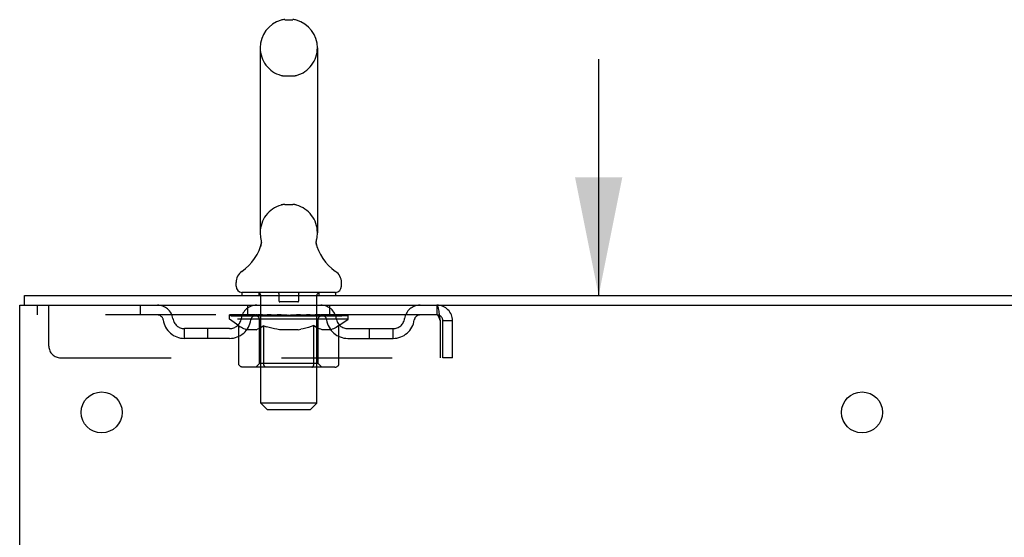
# Model space of a CAD drawing. Header units: inches. Extents: x 0 to 215, y 0 to 139.
# Tile 51 of 118: x 23.24 to 33.76, y 92.42 to 97.95. Entities that reach past the tile are written whole.
import ezdxf

# ---------------------------------------------------------------- set-up
doc = ezdxf.new("R2010")
doc.units = ezdxf.units.IN
doc.header["$LTSCALE"] = 11.804375
doc.header["$MEASUREMENT"] = 0
doc.linetypes.add('HIDDEN', pattern=[0.2, 0.1, -0.1])
doc.layers.get('0').update_dxf_attribs({"linetype": 'CONTINUOUS'})
doc.layers.add('DEFAULT_2', color=8, linetype='HIDDEN')
doc.layers.add('DIMENSIONS', color=7, linetype='CONTINUOUS')
doc.styles.get("Standard").update_dxf_attribs({"font": 'arial.ttf'})
doc.dimstyles.new('DIMSTYLE_1', dxfattribs={"dimtxt": 0.946875, "dimasz": 1.2625, "dimexe": 0.09, "dimexo": 0.07, "dimgap": 0.0375, "dimtad": 0, "dimtih": 1, "dimtoh": 1, "dimzin": 4, "dimdsep": 46, "dimtxsty": 'Standard', "dimblk": '_FILLED', "dimblk1": '_FILLED', "dimblk2": '_FILLED', "dimcen": 0.09, "dimadec": 3, "dimazin": 1, "dimtfac": 1, "dimtdec": 3, "dimtofl": 0, "dimtmove": 0, "dimatfit": 3, "dimldrblk": '_FILLED', "dimfxl": 0, "dimtolj": 1, "dimtzin": 4, "dimarcsym": 0})

# ---------------------------------------------------------------- blocks, each defined once
blk = doc.blocks.new('_FILLED')
at = {"color": 0, "linetype": 'ByBlock'}
blk.add_solid([(0, 0), (-1, 0.2), (-1, -0.2)], dxfattribs=at)
blk = doc.blocks.new('*D18')
at = {"layer": 'DIMENSIONS', "color": 2, "linetype": 'Continuous'}
for p, q in [((29.431, 95.001), (29.431, 97.526)), ((29.431, 91.626), (29.431, 88.679)), ((29.431, 88.679), (30.536, 88.679))]:
    blk.add_line(p, q, dxfattribs=at)
at = {"layer": 'DIMENSIONS', "color": 2, "linetype": 'Continuous', "xscale": 1.2625, "yscale": 1.2625, "zscale": 1.2625}
for p, rotation in [((29.431, 95.001), 270), ((29.431, 91.626), 90)]:
    blk.add_blockref('_FILLED', p, dxfattribs=dict(at, rotation=rotation))
at = {"layer": 'DIMENSIONS', "color": 2, "linetype": 'Continuous', "insert": (31.009, 89.153), "char_height": 0.9469, "width": 2.57311, "attachment_point": 1, "line_spacing_factor": 0.9}
blk.add_mtext('3.38', dxfattribs=at)

msp = doc.modelspace()

# ---------------------------------------------------------------- linework, layer by layer
at = {"color": 7, "linetype": 'Continuous'}
for p, q in [((26.076, 97.946), (26.164, 97.946)), ((25.814, 97.646), (25.814, 95.671)), ((26.426, 97.646), (26.426, 95.671)), ((25.82, 95.528), (25.818, 95.524)), ((26.414, 95.577), (26.415, 95.582)), ((26.414, 95.572), (26.414, 95.577)), ((26.414, 95.567), (26.414, 95.572)), ((26.414, 95.562), (26.414, 95.567)), ((26.414, 95.557), (26.414, 95.562)), ((26.415, 95.552), (26.414, 95.557)), ((26.415, 95.587), (26.416, 95.592)), ((26.415, 95.582), (26.415, 95.587)), ((26.415, 95.547), (26.415, 95.553)), ((26.416, 95.543), (26.415, 95.548)), ((26.417, 95.538), (26.416, 95.543)), ((26.417, 95.597), (26.418, 95.601)), ((26.418, 95.534), (26.417, 95.538)), ((25.557, 95.1), (25.557, 95.139)), ((26.682, 95.1), (26.682, 95.139)), ((23.297, 94.897), (23.297, 95.001)), ((25.62, 95.031), (25.62, 95.001)), ((26.62, 95.031), (25.62, 95.031)), ((26.62, 95.031), (26.62, 95.001))]:
    msp.add_line(p, q, dxfattribs=at)
at = {"color": 3, "linetype": 'Continuous'}
for p, q in [((23.297, 95.001), (41.056, 95.001)), ((23.245, 9.105), (23.245, 94.897)), ((23.245, 94.897), (41.051, 94.897))]:
    msp.add_line(p, q, dxfattribs=at)
at = {"color": 7, "linetype": 'Continuous'}
for points in [[(25.822, 95.601), (25.823, 95.597), (25.824, 95.592), (25.824, 95.587), (25.825, 95.582), (25.825, 95.577), (25.826, 95.572), (25.826, 95.568), (25.826, 95.563), (25.825, 95.558), (25.825, 95.553), (25.824, 95.548), (25.823, 95.543), (25.822, 95.538), (25.821, 95.533), (25.82, 95.528)], [(26.416, 95.592), (26.417, 95.597), (26.418, 95.601)]]:
    msp.add_lwpolyline(points, dxfattribs=at)
at = {"color": 3, "linetype": 'Continuous'}
for centre in [(24.12, 93.751), (32.245, 93.751)]:
    msp.add_circle(centre, 0.219, dxfattribs=at)
at = {"color": 7, "linetype": 'Continuous'}
for centre, radius, start, end in [((26.076, 97.803), 0.144, 90, 105.6303), ((26.164, 97.803), 0.144, 74.3697, 90), ((26.12, 97.646), 0.306, 105.6303, 180), ((26.12, 97.646), 0.306, 0, 74.3697), ((26.12, 95.671), 0.306, 180, 193.2053), ((26.12, 95.671), 0.306, 346.7947, 360), ((25.322, 95.688), 0.523, 304.6624, 347.2389), ((26.918, 95.688), 0.523, 192.7611, 235.3376), ((25.701, 95.139), 0.144, 124.6624, 180), ((26.539, 95.139), 0.144, 360, 55.3376), ((25.626, 95.1), 0.069, 180, 265), ((26.613, 95.1), 0.069, 275, 360)]:
    msp.add_arc(centre, radius, start, end, dxfattribs=at)
at = {"layer": 'DEFAULT_2', "color": 8, "linetype": 'HIDDEN'}
for p, q in [((26.076, 97.346), (26.164, 97.346)), ((26.076, 95.971), (26.164, 95.971)), ((25.8, 95.031), (25.8, 95.001)), ((25.82, 93.85), (25.82, 95.001)), ((26.015, 95.021), (26.015, 94.941)), ((26.225, 95.021), (26.225, 94.941)), ((26.42, 93.85), (26.42, 95.001)), ((26.44, 95.031), (26.44, 95.001)), ((23.432, 94.897), (23.432, 94.793)), ((23.557, 94.459), (23.557, 94.897)), ((24.532, 94.897), (24.532, 94.793)), ((25.682, 94.793), (25.682, 94.897)), ((26.215, 94.931), (26.025, 94.931)), ((26.557, 94.793), (26.557, 94.897)), ((27.703, 94.897), (27.703, 94.793)), ((27.703, 94.793), (23.432, 94.793)), ((25.487, 94.746), (25.487, 94.793)), ((25.496, 94.786), (25.496, 94.793)), ((25.525, 94.786), (25.525, 94.793)), ((25.571, 94.786), (25.571, 94.793)), ((25.635, 94.786), (25.635, 94.793)), ((25.654, 94.783), (25.654, 94.787)), ((25.691, 94.783), (25.691, 94.789)), ((25.713, 94.786), (25.713, 94.793)), ((25.747, 94.783), (25.747, 94.79)), ((25.803, 94.786), (25.803, 94.793)), ((25.821, 94.783), (25.821, 94.791)), ((25.903, 94.786), (25.903, 94.793)), ((25.909, 94.783), (25.909, 94.792)), ((26.005, 94.786), (26.12, 94.793)), ((26.01, 94.786), (26.01, 94.793)), ((26.01, 94.786), (26.01, 94.793)), ((26.01, 94.793), (26.01, 94.793)), ((26.12, 94.786), (26.12, 94.793)), ((26.12, 94.793), (26.234, 94.786)), ((26.229, 94.786), (26.229, 94.793)), ((26.229, 94.793), (26.23, 94.793)), ((26.23, 94.786), (26.23, 94.793)), ((26.33, 94.783), (26.33, 94.792)), ((26.336, 94.786), (26.336, 94.793)), ((26.419, 94.783), (26.419, 94.791)), ((26.436, 94.786), (26.436, 94.793)), ((26.493, 94.783), (26.493, 94.79)), ((26.527, 94.786), (26.527, 94.793)), ((26.549, 94.783), (26.549, 94.789)), ((26.586, 94.783), (26.586, 94.787)), ((26.605, 94.786), (26.605, 94.793)), ((26.632, 94.789), (26.752, 94.791)), ((26.632, 94.786), (26.632, 94.789)), ((26.668, 94.786), (26.668, 94.793)), ((26.715, 94.786), (26.715, 94.793)), ((26.743, 94.786), (26.743, 94.793)), ((26.752, 94.786), (26.752, 94.791)), ((27.705, 94.792), (27.703, 94.793)), ((25.586, 94.677), (25.487, 94.746)), ((26.753, 94.746), (25.487, 94.746)), ((25.505, 94.783), (25.505, 94.786)), ((25.505, 94.783), (26.735, 94.783)), ((25.514, 94.783), (25.514, 94.786)), ((25.515, 94.783), (25.515, 94.786)), ((25.541, 94.783), (25.541, 94.786)), ((25.543, 94.783), (25.543, 94.786)), ((25.586, 94.783), (25.586, 94.786)), ((25.589, 94.783), (25.589, 94.786)), ((25.793, 94.786), (25.592, 94.786)), ((25.636, 94.783), (25.636, 94.786)), ((25.637, 94.783), (25.637, 94.786)), ((25.64, 94.783), (25.64, 94.786)), ((25.647, 94.783), (25.647, 94.786)), ((25.647, 94.783), (25.647, 94.786)), ((25.65, 94.783), (25.65, 94.786)), ((25.658, 94.783), (25.658, 94.786)), ((25.672, 94.783), (25.672, 94.786)), ((25.69, 94.783), (25.69, 94.786)), ((25.711, 94.783), (25.711, 94.786)), ((25.711, 94.783), (25.711, 94.786)), ((25.722, 94.783), (25.722, 94.786)), ((25.727, 94.783), (25.727, 94.786)), ((25.736, 94.783), (25.736, 94.786)), ((25.763, 94.783), (25.763, 94.786)), ((25.766, 94.783), (25.766, 94.786)), ((25.793, 94.783), (25.793, 94.786)), ((25.86, 94.786), (25.798, 94.786)), ((25.807, 94.274), (25.807, 94.743)), ((25.81, 94.783), (25.81, 94.786)), ((25.815, 94.783), (25.815, 94.786)), ((25.825, 94.783), (25.825, 94.786)), ((25.836, 94.783), (25.836, 94.786)), ((25.86, 94.783), (25.86, 94.786)), ((25.935, 94.786), (25.876, 94.786)), ((25.896, 94.783), (25.896, 94.786)), ((25.907, 94.783), (25.907, 94.786)), ((25.912, 94.783), (25.912, 94.786)), ((25.919, 94.783), (25.919, 94.786)), ((25.935, 94.783), (25.935, 94.786)), ((26.015, 94.786), (25.961, 94.786)), ((25.974, 94.783), (25.974, 94.786)), ((26.01, 94.783), (26.01, 94.786)), ((26.014, 94.783), (26.014, 94.786)), ((26.015, 94.783), (26.015, 94.786)), ((26.016, 94.783), (26.016, 94.786)), ((26.099, 94.786), (26.051, 94.786)), ((26.056, 94.783), (26.056, 94.786)), ((26.099, 94.783), (26.099, 94.786)), ((26.117, 94.786), (26.117, 94.786)), ((26.117, 94.783), (26.117, 94.786)), ((26.117, 94.783), (26.117, 94.786)), ((26.122, 94.783), (26.122, 94.786)), ((26.122, 94.786), (26.123, 94.786)), ((26.123, 94.783), (26.123, 94.786)), ((26.141, 94.783), (26.141, 94.786)), ((26.141, 94.786), (26.189, 94.786)), ((26.183, 94.783), (26.183, 94.786)), ((26.224, 94.783), (26.224, 94.786)), ((26.224, 94.783), (26.224, 94.786)), ((26.224, 94.786), (26.279, 94.786)), ((26.225, 94.783), (26.225, 94.786)), ((26.229, 94.783), (26.229, 94.786)), ((26.266, 94.783), (26.266, 94.786)), ((26.305, 94.783), (26.305, 94.786)), ((26.305, 94.786), (26.364, 94.786)), ((26.32, 94.783), (26.32, 94.786)), ((26.328, 94.783), (26.328, 94.786)), ((26.333, 94.783), (26.333, 94.786)), ((26.344, 94.783), (26.344, 94.786)), ((26.38, 94.783), (26.38, 94.786)), ((26.38, 94.786), (26.442, 94.786)), ((26.404, 94.783), (26.404, 94.786)), ((26.415, 94.783), (26.415, 94.786)), ((26.425, 94.783), (26.425, 94.786)), ((26.43, 94.783), (26.43, 94.786)), ((26.433, 94.274), (26.433, 94.743)), ((26.447, 94.783), (26.447, 94.786)), ((26.447, 94.786), (26.753, 94.786)), ((26.474, 94.783), (26.474, 94.786)), ((26.477, 94.783), (26.477, 94.786)), ((26.504, 94.783), (26.504, 94.786)), ((26.513, 94.783), (26.513, 94.786)), ((26.517, 94.783), (26.517, 94.786)), ((26.528, 94.783), (26.528, 94.786)), ((26.528, 94.783), (26.528, 94.786)), ((26.549, 94.783), (26.549, 94.786)), ((26.567, 94.783), (26.567, 94.786)), ((26.582, 94.783), (26.582, 94.786)), ((26.589, 94.783), (26.589, 94.786)), ((26.593, 94.783), (26.593, 94.786)), ((26.593, 94.783), (26.593, 94.786)), ((26.6, 94.783), (26.6, 94.786)), ((26.603, 94.783), (26.603, 94.786)), ((26.604, 94.783), (26.604, 94.786)), ((26.651, 94.783), (26.651, 94.786)), ((26.654, 94.783), (26.654, 94.786)), ((26.656, 94.678), (26.753, 94.746)), ((26.697, 94.783), (26.697, 94.786)), ((26.699, 94.783), (26.699, 94.786)), ((26.725, 94.783), (26.725, 94.786)), ((26.726, 94.783), (26.726, 94.786)), ((26.735, 94.783), (26.735, 94.786)), ((26.753, 94.746), (26.753, 94.786)), ((27.736, 94.73), (27.736, 94.334)), ((27.766, 94.334), (27.766, 94.73)), ((27.87, 94.73), (27.766, 94.73)), ((27.87, 94.334), (27.87, 94.73)), ((25.005, 94.542), (25.005, 94.646)), ((25.488, 94.646), (25.005, 94.646)), ((25.255, 94.542), (25.255, 94.646)), ((25.586, 94.272), (25.586, 94.677)), ((25.586, 94.677), (25.6, 94.667)), ((25.614, 94.659), (25.6, 94.667)), ((25.627, 94.651), (25.614, 94.659)), ((25.641, 94.645), (25.627, 94.651)), ((25.654, 94.639), (25.641, 94.645)), ((25.667, 94.635), (25.654, 94.639)), ((25.771, 94.635), (25.667, 94.635)), ((25.771, 94.635), (25.785, 94.639)), ((25.798, 94.645), (25.785, 94.639)), ((25.812, 94.651), (25.798, 94.645)), ((25.826, 94.659), (25.812, 94.651)), ((25.839, 94.668), (25.825, 94.659)), ((25.853, 94.677), (25.839, 94.667)), ((25.853, 94.272), (25.853, 94.677)), ((25.853, 94.677), (25.882, 94.667)), ((25.911, 94.659), (25.882, 94.667)), ((25.938, 94.651), (25.91, 94.659)), ((25.966, 94.645), (25.938, 94.651)), ((25.994, 94.639), (25.966, 94.645)), ((26.021, 94.635), (25.993, 94.639)), ((26.219, 94.635), (26.021, 94.635)), ((26.219, 94.635), (26.247, 94.639)), ((26.275, 94.645), (26.247, 94.639)), ((26.303, 94.652), (26.274, 94.645)), ((26.331, 94.659), (26.302, 94.651)), ((26.36, 94.668), (26.331, 94.659)), ((26.389, 94.678), (26.359, 94.668)), ((26.389, 94.272), (26.389, 94.678)), ((26.447, 94.645), (26.432, 94.651)), ((26.461, 94.639), (26.447, 94.645)), ((26.475, 94.635), (26.461, 94.639)), ((26.569, 94.635), (26.475, 94.635)), ((26.569, 94.635), (26.583, 94.639)), ((26.598, 94.645), (26.583, 94.639)), ((26.612, 94.652), (26.598, 94.645)), ((26.627, 94.659), (26.612, 94.651)), ((26.641, 94.668), (26.626, 94.659)), ((26.656, 94.678), (26.641, 94.668)), ((26.656, 94.272), (26.656, 94.678)), ((26.751, 94.646), (27.234, 94.646)), ((26.984, 94.542), (26.984, 94.646)), ((27.234, 94.542), (27.234, 94.646)), ((25.488, 94.542), (25.005, 94.542)), ((26.751, 94.542), (27.234, 94.542)), ((23.682, 94.334), (27.736, 94.334)), ((25.807, 94.274), (25.767, 94.235)), ((26.433, 94.274), (25.807, 94.274)), ((26.433, 94.274), (26.472, 94.235)), ((27.87, 94.334), (27.766, 94.334)), ((26.613, 94.235), (25.629, 94.235)), ((25.865, 94.239), (25.862, 94.241)), ((25.87, 94.236), (25.867, 94.237)), ((25.872, 94.235), (25.87, 94.236)), ((25.875, 94.235), (25.872, 94.235)), ((25.889, 93.781), (25.82, 93.85)), ((26.42, 93.85), (25.82, 93.85)), ((26.351, 93.781), (26.42, 93.85)), ((25.889, 93.781), (26.351, 93.781))]:
    msp.add_line(p, q, dxfattribs=at)
for points in [[(27.703, 94.897), (27.705, 94.896), (27.708, 94.893), (27.71, 94.887), (27.712, 94.88), (27.715, 94.871), (27.717, 94.86), (27.719, 94.848), (27.722, 94.834), (27.724, 94.819), (27.726, 94.802), (27.729, 94.785), (27.731, 94.767), (27.733, 94.749), (27.736, 94.73)], [(27.705, 94.792), (27.708, 94.791), (27.71, 94.789), (27.712, 94.787), (27.715, 94.783), (27.717, 94.779), (27.719, 94.774), (27.722, 94.769), (27.724, 94.763), (27.726, 94.757), (27.729, 94.751), (27.731, 94.744), (27.733, 94.737), (27.736, 94.73)], [(26.389, 94.678), (26.404, 94.668), (26.418, 94.659)], [(26.433, 94.651), (26.418, 94.659), (26.403, 94.668)], [(25.629, 94.235), (25.624, 94.235), (25.618, 94.236), (25.613, 94.237), (25.609, 94.239), (25.604, 94.241), (25.6, 94.244), (25.596, 94.248), (25.592, 94.252), (25.59, 94.256), (25.588, 94.261), (25.586, 94.266), (25.586, 94.272)], [(25.854, 94.261), (25.854, 94.266), (25.853, 94.272)], [(25.855, 94.256), (25.854, 94.261), (25.854, 94.266), (25.853, 94.272)], [(26.367, 94.235), (26.37, 94.235), (26.372, 94.236), (26.375, 94.237), (26.377, 94.239), (26.38, 94.241), (26.382, 94.244), (26.384, 94.248), (26.385, 94.252), (26.387, 94.256), (26.388, 94.261), (26.388, 94.266), (26.389, 94.272)], [(26.613, 94.235), (26.619, 94.235), (26.624, 94.236), (26.629, 94.237), (26.634, 94.239), (26.638, 94.241), (26.642, 94.244), (26.646, 94.248), (26.65, 94.252), (26.652, 94.256), (26.655, 94.261), (26.656, 94.266), (26.656, 94.272)], [(25.867, 94.237), (25.865, 94.239), (25.862, 94.241), (25.86, 94.244), (25.858, 94.248), (25.857, 94.252), (25.855, 94.256)], [(25.86, 94.244), (25.858, 94.248), (25.857, 94.252)]]:
    msp.add_lwpolyline(points, dxfattribs=at)
for centre, radius, start, end in [((26.12, 97.646), 0.306, 180, 254.3697), ((26.12, 97.646), 0.306, 285.6303, 360), ((26.076, 97.49), 0.144, 254.3697, 270), ((26.164, 97.49), 0.144, 270, 285.6303), ((26.12, 95.671), 0.306, 105.6303, 180), ((26.076, 95.828), 0.144, 90, 105.6303), ((26.164, 95.828), 0.144, 74.3697, 90), ((26.12, 95.671), 0.306, 0, 74.3697), ((25.626, 95.1), 0.069, 265, 270), ((25.79, 95.001), 0.03, 0, 90), ((26.005, 95.021), 0.01, 0, 90), ((26.235, 95.021), 0.01, 90, 180), ((26.45, 95.001), 0.03, 90, 180), ((26.613, 95.1), 0.069, 270, 275), ((24.716, 94.73), 0.167, 8.0716, 90), ((25.777, 94.73), 0.167, 90, 171.9284), ((26.025, 94.941), 0.01, 180, 270), ((26.215, 94.941), 0.01, 270, 360), ((26.462, 94.73), 0.167, 8.0716, 90), ((27.523, 94.73), 0.167, 90, 171.9284), ((27.703, 94.73), 0.167, 0, 90), ((24.717, 94.73), 0.0625, 7.9863, 90), ((25.777, 94.73), 0.0625, 90, 172.0137), ((26.463, 94.73), 0.0625, 7.9863, 90), ((27.523, 94.73), 0.0625, 90, 172.0137), ((27.703, 94.73), 0.063, 0, 90), ((25.005, 94.771), 0.229, 187.9863, 270), ((25.005, 94.771), 0.125, 188.0716, 270), ((25.488, 94.771), 0.125, 270, 351.9284), ((25.488, 94.771), 0.229, 270, 352.0137), ((25.767, 94.743), 0.0398, 0, 90), ((26.472, 94.743), 0.0398, 90, 180), ((26.751, 94.771), 0.229, 187.9863, 270), ((26.751, 94.771), 0.125, 188.0716, 270), ((27.234, 94.771), 0.125, 270, 351.9284), ((27.234, 94.771), 0.229, 270, 352.0137), ((23.682, 94.459), 0.125, 180, 270)]:
    msp.add_arc(centre, radius, start, end, dxfattribs=at)
for centre, major_axis, ratio, start_param, end_param in [((26.12, 94.793), (0.633, 0.007), 0.05963, 2.96643, 3.140963), ((25.467, 94.781), (0.198, 0), 0.060556, 0.430652, 1.470503), ((26.12, 94.793), (0.633, 0), 0.060556, -3.141593, -2.96706), ((26.12, 94.793), (0.633, 0.013), 0.05688, 2.791345, 2.965878), ((25.442, 94.781), (0.198, 0.002), 0.05963, 0.25549, 1.295341), ((25.511, 94.781), (0.198, -0.002), 0.05963, 0.605815, 1.645666), ((26.12, 94.793), (0.633, -0.007), 0.05963, -2.96643, -2.791898), ((25.512, 94.777), (0.164, 0.002), 0.05963, 1.065228, 1.614276), ((25.492, 94.777), (0.164, 0.003), 0.05688, 0.890143, 1.43919), ((25.55, 94.777), (0.164, 0), 0.060556, 1.240391, 1.789438), ((26.12, 94.793), (0.633, 0.019), 0.052395, 2.616403, 2.790936), ((25.439, 94.781), (0.198, 0.004), 0.05688, 0.080405, 1.120256), ((25.574, 94.781), (0.198, -0.004), 0.05688, 0.7809, 1.820751), ((26.12, 94.793), (0.633, -0.013), 0.05688, -2.791345, -2.616812), ((25.492, 94.777), (0.164, 0.005), 0.052395, 0.715201, 1.264248), ((25.606, 94.777), (0.164, -0.002), 0.05963, 1.415553, 1.9646), ((26.12, 94.793), (0.633, 0.025), 0.046319, 2.441654, 2.616187), ((25.653, 94.781), (0.198, -0.006), 0.052395, 0.955842, 1.995693), ((25.456, 94.781), (0.198, 0.006), 0.052395, -0.094537, 0.945314), ((26.12, 94.793), (0.633, -0.019), 0.052395, -2.616403, -2.44187), ((25.51, 94.777), (0.164, 0.006), 0.046319, 0.540452, 1.089499), ((25.677, 94.777), (0.164, -0.003), 0.05688, 1.590638, 2.139686), ((26.12, 94.793), (0.633, 0.029), 0.038841, 2.267123, 2.441656), ((25.746, 94.781), (0.198, -0.008), 0.046319, 1.130591, 2.170442), ((25.493, 94.781), (0.198, 0.008), 0.046319, -0.269286, 0.770565), ((26.12, 94.793), (0.633, -0.025), 0.046319, -2.441654, -2.267121), ((25.547, 94.777), (0.164, 0.008), 0.038841, 0.365921, 0.914969), ((25.762, 94.777), (0.164, -0.005), 0.052395, 1.76558, 2.314627), ((25.851, 94.781), (0.198, -0.009), 0.038841, 1.305122, 2.344973), ((26.12, 94.793), (0.633, 0.033), 0.030195, 2.09281, 2.267343), ((25.549, 94.781), (0.198, 0.009), 0.038841, -0.443817, 0.596034), ((26.12, 94.793), (0.633, -0.029), 0.038841, -2.267123, -2.092591), ((25.601, 94.777), (0.164, 0.009), 0.030195, 0.191608, 0.740655), ((25.857, 94.777), (0.164, -0.006), 0.046319, 1.940329, 2.489376), ((25.623, 94.781), (0.198, 0.01), 0.030195, -0.61813, 0.421721), ((25.964, 94.781), (0.198, -0.01), 0.030195, 1.479435, 2.519286), ((26.12, 94.793), (0.633, 0.036), 0.020645, 1.918687, 2.09322), ((26.12, 94.793), (0.633, -0.033), 0.030195, -2.09281, -1.918277), ((25.671, 94.777), (0.164, 0.009), 0.020645, 0.017485, 0.566532), ((25.96, 94.777), (0.164, -0.008), 0.038841, 2.11486, 2.663907), ((25.711, 94.781), (0.198, 0.011), 0.020645, -0.792253, 0.247598), ((26.082, 94.781), (0.198, -0.011), 0.020645, 1.653558, 2.693409), ((26.12, 94.793), (0.633, 0.038), 0.010478, 1.744704, 1.919237), ((26.12, 94.793), (0.633, -0.036), 0.020645, -1.918687, -1.744154), ((25.755, 94.777), (0.164, 0.01), 0.010478, 6.126688, 6.675735), ((26.069, 94.777), (0.164, -0.009), 0.030195, 2.289173, 2.83822), ((25.812, 94.781), (0.198, 0.012), 0.010478, -0.966236, -0.000846), ((26.201, 94.781), (0.198, -0.012), 0.010478, 1.827541, 2.867392), ((26.12, 94.793), (0.633, -0.038), 0.010478, -1.744704, -1.570171), ((26.179, 94.777), (0.164, -0.009), 0.020645, 2.463296, 3.012344), ((26.039, 94.781), (0.198, 0.012), 0.010478, 0.274201, 1.314052), ((25.953, 94.777), (0.164, 0.01), 0.010478, -0.000483, 0.504314), ((26.12, 94.793), (0.633, 0.038), 0.010478, -1.571421, -1.396888), ((26.287, 94.777), (0.164, -0.01), 0.010478, 2.637279, 3.142076), ((26.158, 94.781), (0.198, 0.011), 0.020645, 0.448184, 1.488034), ((26.061, 94.777), (0.164, 0.009), 0.020645, 0.129249, 0.678296), ((26.427, 94.781), (0.198, -0.012), 0.010478, -3.140747, -2.175357), ((26.12, 94.793), (0.633, 0.036), 0.020645, -1.397439, -1.222906), ((26.12, 94.793), (0.633, -0.038), 0.010478, 1.222355, 1.396888), ((26.276, 94.781), (0.198, 0.01), 0.030195, 0.622307, 1.662158), ((26.171, 94.777), (0.164, 0.009), 0.030195, 0.303372, 0.852419), ((26.484, 94.777), (0.164, -0.01), 0.010478, 2.749043, 3.29809), ((26.528, 94.781), (0.198, -0.011), 0.020645, 2.893995, 3.933846), ((26.12, 94.793), (0.633, 0.033), 0.030195, -1.223315, -1.048783), ((26.12, 94.793), (0.633, -0.036), 0.020645, 1.048373, 1.222906), ((26.389, 94.781), (0.198, 0.009), 0.038841, 0.79662, 1.836471), ((26.279, 94.777), (0.164, 0.008), 0.038841, 0.477686, 1.026733), ((26.568, 94.777), (0.164, -0.009), 0.020645, 2.57506, 3.124108), ((26.617, 94.781), (0.198, -0.01), 0.030195, 2.719872, 3.759723), ((26.493, 94.781), (0.198, 0.008), 0.046319, 0.971151, 2.011002), ((26.12, 94.793), (0.633, 0.029), 0.038841, -1.049002, -0.874469), ((26.12, 94.793), (0.633, -0.033), 0.030195, 0.87425, 1.048783), ((26.383, 94.777), (0.164, 0.006), 0.046319, 0.652216, 1.201263), ((26.587, 94.781), (0.198, 0.006), 0.052395, 1.1459, 2.185751), ((26.638, 94.777), (0.164, -0.009), 0.030195, 2.400937, 2.949985), ((26.691, 94.781), (0.198, -0.009), 0.038841, 2.545558, 3.585409), ((26.478, 94.777), (0.164, 0.005), 0.052395, 0.826965, 1.376012), ((26.666, 94.781), (0.198, 0.004), 0.05688, 1.320842, 2.360692), ((26.12, 94.793), (0.633, 0.025), 0.046319, -0.874471, -0.699939), ((26.12, 94.793), (0.633, -0.029), 0.038841, 0.699936, 0.874469), ((26.747, 94.781), (0.198, -0.008), 0.046319, 2.371028, 3.410879), ((26.693, 94.777), (0.164, -0.008), 0.038841, 2.226624, 2.775671), ((26.729, 94.781), (0.198, 0.002), 0.05963, 1.495927, 2.535778), ((26.563, 94.777), (0.164, 0.003), 0.05688, 1.001907, 1.550954), ((26.784, 94.781), (0.198, -0.006), 0.052395, 2.196279, 3.23613), ((26.73, 94.777), (0.164, -0.006), 0.046319, 2.052093, 2.601141), ((26.773, 94.781), (0.198, 0), 0.060556, 2.364024, 2.71094), ((26.801, 94.781), (0.198, -0.004), 0.05688, 2.021337, 3.061188), ((26.12, 94.793), (0.633, 0.019), 0.052395, -0.699723, -0.52519), ((26.12, 94.793), (0.633, -0.025), 0.046319, 0.525406, 0.699939), ((26.797, 94.781), (0.198, -0.002), 0.05963, 1.846251, 2.886102), ((26.634, 94.777), (0.164, 0.002), 0.05963, 1.176993, 1.72604), ((26.748, 94.777), (0.164, -0.005), 0.052395, 1.877344, 2.426392), ((26.689, 94.777), (0.164, 0), 0.060556, 1.352155, 1.901202), ((26.747, 94.777), (0.164, -0.003), 0.05688, 1.702402, 2.25145), ((26.728, 94.777), (0.164, -0.002), 0.05963, 1.527317, 2.076364), ((26.12, 94.793), (0.633, 0.013), 0.05688, -0.524781, -0.350248), ((26.12, 94.793), (0.633, -0.019), 0.052395, 0.350657, 0.52519), ((26.12, 94.793), (0.633, 0.007), 0.05963, -0.349695, -0.175162), ((26.12, 94.793), (0.633, -0.013), 0.05688, 0.175715, 0.350248), ((26.12, 94.793), (0.633, -0.007), 0.05963, 6.27665, 6.458348), ((26.12, 94.793), (0.633, 0), 0.060556, -0.174533, -0.058352), ((25.467, 94.774), (0.198, 0.002), 0.05963, 1.376596, 1.469874), ((25.511, 94.774), (0.198, 0), 0.060556, 1.551758, 1.645036), ((25.442, 94.774), (0.198, 0.004), 0.05688, 1.20151, 1.294789), ((25.574, 94.774), (0.198, -0.002), 0.05963, 1.72692, 1.820198), ((25.439, 94.774), (0.198, 0.006), 0.052395, 1.026568, 1.119847), ((25.653, 94.774), (0.198, -0.004), 0.05688, 1.902006, 1.995284), ((25.456, 94.774), (0.198, 0.008), 0.046319, 0.851819, 0.945098), ((25.746, 94.774), (0.198, -0.006), 0.052395, 2.076947, 2.170226), ((25.493, 94.774), (0.198, 0.009), 0.038841, 0.677289, 0.770567), ((25.851, 94.774), (0.198, -0.008), 0.046319, 2.251696, 2.344975), ((25.549, 94.774), (0.198, 0.01), 0.030195, 0.502975, 0.596254), ((25.964, 94.774), (0.198, -0.009), 0.038841, 2.426227, 2.519505), ((25.623, 94.774), (0.198, 0.011), 0.020645, 0.328852, 0.422131), ((26.082, 94.774), (0.198, -0.01), 0.030195, 2.60054, 2.693819), ((25.711, 94.774), (0.198, 0.012), 0.010478, 0.154869, 0.248148), ((26.201, 94.774), (0.198, -0.011), 0.020645, 2.774664, 2.867942), ((25.923, 94.774), (0.198, 0.012), 0.010478, 0.099668, 0.192946), ((26.317, 94.774), (0.198, -0.012), 0.010478, 2.948646, 3.041925), ((26.039, 94.774), (0.198, 0.011), 0.020645, 0.273651, 0.366929), ((26.158, 94.774), (0.198, 0.01), 0.030195, 0.447774, 0.541052), ((26.528, 94.774), (0.198, -0.012), 0.010478, 2.893445, 2.986723), ((26.276, 94.774), (0.198, 0.009), 0.038841, 0.622087, 0.715366), ((26.617, 94.774), (0.198, -0.011), 0.020645, 2.719462, 2.812741), ((26.389, 94.774), (0.198, 0.008), 0.046319, 0.796618, 0.889896), ((26.691, 94.774), (0.198, -0.01), 0.030195, 2.545339, 2.638617), ((26.493, 94.774), (0.198, 0.006), 0.052395, 0.971367, 1.064645), ((26.747, 94.774), (0.198, -0.009), 0.038841, 2.371026, 2.464304), ((26.587, 94.774), (0.198, 0.004), 0.05688, 1.146309, 1.239587), ((26.784, 94.774), (0.198, -0.008), 0.046319, 2.196495, 2.289773), ((26.773, 94.774), (0.198, -0.002), 0.05963, 1.764997, 1.971333), ((26.666, 94.774), (0.198, 0.002), 0.05963, 1.321394, 1.414673), ((26.801, 94.774), (0.198, -0.006), 0.052395, 2.021746, 2.115024), ((26.729, 94.774), (0.198, 0), 0.060556, 1.496556, 1.589835), ((26.797, 94.774), (0.198, -0.004), 0.05688, 1.846804, 1.940083)]:
    msp.add_ellipse(centre, major_axis=major_axis, ratio=ratio, start_param=start_param, end_param=end_param, dxfattribs=at)

# ---------------------------------------------------------------- dimensions: what is measured, and where the dimension line sits
at = {"layer": 'DIMENSIONS', "color": 2, "linetype": 'Continuous'}
dim = msp.add_linear_dim(base=(29.430825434, 91.625841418), p1=(23.356830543, 95.000841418), p2=(25.494830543, 91.625841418), angle=270, dimstyle='DIMSTYLE_1', dxfattribs=at)
dim.commit()
dim.dimension.update_dxf_attribs({"geometry": '*D18', "text_midpoint": (32.292513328, 88.674143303), "dimtype": 160})

doc.saveas('drawing.dxf')
